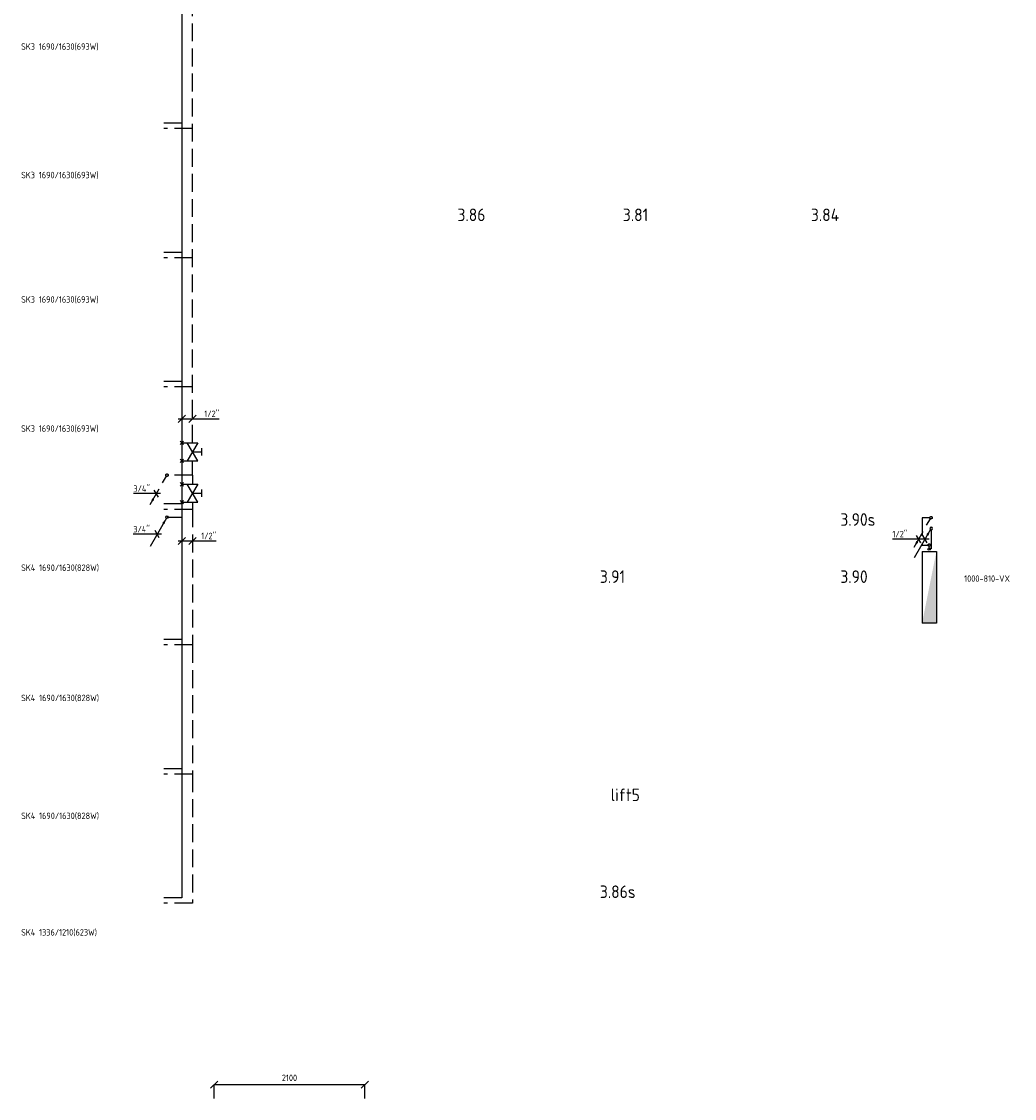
# Model space of a CAD drawing. Header units: millimetres. Extents: x -2687 to 63694, y -1198 to 65068.
# Tile 1 of 13: x -2687 to 11160, y -1198 to 13819. Entities that reach past the tile are written whole.
import ezdxf
from ezdxf.enums import TextEntityAlignment as Align

# ---------------------------------------------------------------- set-up
doc = ezdxf.new("R2010")
doc.units = ezdxf.units.MM
doc.header["$LTSCALE"] = 50
for name, pattern in [('2322107', [2000, 1000, 1000]), ('2322107_a', [2000, 1000, 1000]), ('2322108', [7, 5, -2]), ('2322108_a', [7, 5, -2])]:
    doc.linetypes.add(name, pattern=pattern)
for name, color, linetype in [('BL$2----', 7, 'Continuous'), ('bTuwkundig', 7, 'Continuous'), ('WL561---', 4, 'Continuous'), ('WL561---_AANVOER', 1, '2322107'), ('WL561---_RETOUR', 5, '2322108'), ('WM561---', 1, 'Continuous'), ('WM561---_AANVOER', 1, 'Continuous'), ('WM561---_RETOUR', 1, 'Continuous'), ('WT561---', 7, 'Continuous')]:
    doc.layers.add(name, color=color, linetype=linetype)
doc.styles.add('BURO-018', font='BUROFONT', dxfattribs={"height": 1.8})
doc.styles.add('STABICAD-018', font='ISOCP.SHX', dxfattribs={"height": 90})
doc.styles.add('STABICAD-035', font='ISOCP.SHX', dxfattribs={"height": 175})
doc.styles.get("Standard").update_dxf_attribs({"font": 'arial.ttf'})
doc.dimstyles.new('STABICAD', dxfattribs={"dimscale": 50, "dimtxt": 90, "dimasz": 2, "dimexe": 0, "dimexo": 0, "dimgap": 1.5, "dimtad": 0, "dimdec": 0, "dimzin": 0, "dimdsep": 46, "dimtxsty": 'STABICAD-018', "dimblk1": 'OBLIQUE', "dimblk2": 'OBLIQUE', "dimsah": 1, "dimcen": -3, "dimadec": 1, "dimazin": 0, "dimtfac": 1, "dimtdec": 0, "dimtofl": 0, "dimtmove": 2, "dimatfit": 3, "dimfxl": 1, "dimtvp": 1.055556, "dimtolj": 1, "dimtzin": 0, "dimarcsym": 0})

# ---------------------------------------------------------------- blocks, each defined once
blk = doc.blocks.new('*U11')
at = {"color": 0, "linetype": 'Continuous'}
for p, q in [((-50, -50), (50, 50)), ((-50, 0), (264, 0)), ((100, -50), (200, 50)), ((264, 0), (521, 0))]:
    blk.add_line(p, q, dxfattribs=at)
at = {"color": 0, "linetype": 'Continuous', "style": 'STABICAD-018'}
blk.add_text("1/2''", height=90, dxfattribs=at).set_placement((314, 25))
at = {"layer": 'BL$2----', "color": 2}
blk.add_attdef('CODE', (-452, 8279), '', height=1.2, dxfattribs=at)
blk = doc.blocks.new('*U12')
at = {"color": 0, "linetype": 'Continuous'}
for p, q in [((-50, -50), (50, 50)), ((-50, 0), (221, 0)), ((100, -50), (200, 50)), ((221, 0), (478, 0))]:
    blk.add_line(p, q, dxfattribs=at)
at = {"color": 0, "linetype": 'Continuous', "style": 'STABICAD-018'}
blk.add_text("1/2''", height=90, dxfattribs=at).set_placement((271, 25))
at = {"layer": 'BL$2----', "color": 2}
blk.add_attdef('CODE', (-452, 6576), '', height=1.2, dxfattribs=at)
blk = doc.blocks.new('*U9')
at = {"linetype": '2322108'}
blk.add_hatch(color=2, dxfattribs=at).paths.add_polyline_path([(-236, -409), (-208, -325), (-177, -342)], flags=0)
at = {"color": 0, "linetype": '2322108'}
blk.add_line((0, 0), (0, 0, 1), dxfattribs=at)
at = {"color": 2, "linetype": '2322108_a'}
blk.add_line((-236, -409, 1), (-9, -15, 1), dxfattribs=at)
at = {"color": 2, "linetype": '2322108'}
blk.add_circle((0, 0, 1), 17.5, dxfattribs=at)
at = {"layer": 'BL$2----', "color": 2}
for tag in ['POSITIONCODE', 'SECTIONCODE']:
    blk.add_attdef(tag, (-658, 7644, 149), '', height=1.2, dxfattribs=at)
at = {"layer": 'BL$2----', "color": 2, "style": 'STABICAD-018'}
for tag, p in [('CODE', (-658, 7594, -1)), ('FLOORCODE', (-608, 7494, -1))]:
    blk.add_attdef(tag, p, '', height=1.2, dxfattribs=at)
blk = doc.blocks.new('*U7')
at = {"linetype": '2322107'}
blk.add_hatch(color=2, dxfattribs=at).paths.add_polyline_path([(-9, -15), (-37, -100), (-68, -82)], flags=0)
at = {"color": 0, "linetype": '2322107'}
blk.add_line((0, 0), (0, 0, 2), dxfattribs=at)
at = {"color": 2, "linetype": '2322107_a'}
blk.add_line((-9, -15, 2), (-236, -409, 2), dxfattribs=at)
at = {"color": 2, "linetype": '2322107'}
blk.add_circle((0, 0, 2), 17.5, dxfattribs=at)
at = {"layer": 'BL$2----', "color": 2}
for tag in ['POSITIONCODE', 'SECTIONCODE']:
    blk.add_attdef(tag, (-657, 7059, -2), '', height=1.2, dxfattribs=at)
at = {"layer": 'BL$2----', "color": 2, "style": 'STABICAD-018'}
for tag, p in [('CODE', (-657, 7009, -2)), ('FLOORCODE', (-607, 6909, -2))]:
    blk.add_attdef(tag, p, '', height=1.2, dxfattribs=at)
blk = doc.blocks.new('*U8')
at = {"color": 0, "linetype": 'Continuous'}
for p, q in [((-49, 0), (-333, 0)), ((58, 0), (-49, 0)), ((29, -50), (-29, 50))]:
    blk.add_line(p, q, dxfattribs=at)
at = {"color": 0, "linetype": 'Continuous', "style": 'STABICAD-018'}
blk.add_text("3/4''", height=90, dxfattribs=at).set_placement((-333, 25))
at = {"layer": 'BL$2----', "color": 2}
blk.add_attdef('CODE', (-795, 6670, -2), '', height=1.2, dxfattribs=at)
blk = doc.blocks.new('*U10')
at = {"color": 0, "linetype": 'Continuous'}
for p, q in [((-36, 0), (-320, 0)), ((58, 0), (-36, 0)), ((29, -50), (-29, 50))]:
    blk.add_line(p, q, dxfattribs=at)
at = {"color": 0, "linetype": 'Continuous', "style": 'STABICAD-018'}
blk.add_text("3/4''", height=90, dxfattribs=at).set_placement((-320, 25))
at = {"layer": 'BL$2----', "color": 2}
blk.add_attdef('CODE', (-807, 7236, -1), '', height=1.2, dxfattribs=at)
blk = doc.blocks.new('PI_SYM138')
at = {"color": 0, "linetype": 'Continuous'}
for p, q in [((-2.5, 1.5), (2.5, -1.5)), ((-2.5, -3), (-2.5, 1.5)), ((2.5, 1.5), (-2.5, -1.5)), ((-1, 2.5), (1, 2.5)), ((0, 0), (0, 2.5)), ((2.5, -3), (2.5, 1.5)), ((-3, -3.5), (-2, -2.5)), ((-3, -2.5), (-2, -3.5)), ((2, -3.5), (3, -2.5)), ((2, -2.5), (3, -3.5))]:
    blk.add_line(p, q, dxfattribs=at)
at = {"color": 0, "linetype": 'Continuous', "style": 'BURO-018'}
blk.add_attdef('PRODUCTCODE', text='', height=1.8, dxfattribs=at).set_placement((0, 0), align=Align.MIDDLE)
blk = doc.blocks.new('_Oblique')
at = {"color": 0, "linetype": 'ByBlock', "lineweight": -2}
blk.add_line((-0.5, -0.5), (0.5, 0.5), dxfattribs=at)
blk = doc.blocks.new('*D17')
at = {"layer": 'Defpoints', "color": 0, "transparency": 16777216}
for p in [(2100, -1005), (0, -1198), (2100, -1198)]:
    blk.add_point(p, dxfattribs=at)
at = {"layer": 'WM561---', "color": 0, "lineweight": -2, "transparency": 16777216}
for p, q in [((0, -1198), (0, -1005)), ((0, -1005), (2100, -1005)), ((2100, -1198), (2100, -1005))]:
    blk.add_line(p, q, dxfattribs=at)
at = {"layer": 'WM561---', "color": 0, "lineweight": -2, "transparency": 16777216, "xscale": 100, "yscale": 100, "zscale": 100, "rotation": 180}
blk.add_blockref('_Oblique', (0, -1005), dxfattribs=at)
at = {"layer": 'WM561---', "color": 0, "lineweight": -2, "transparency": 16777216, "xscale": 100, "yscale": 100, "zscale": 100}
blk.add_blockref('_Oblique', (2100, -1005), dxfattribs=at)
at = {"layer": 'WM561---', "color": 0, "transparency": 16777216, "insert": (1050, -910), "char_height": 90, "attachment_point": 5, "style": 'STABICAD-018'}
blk.add_mtext('\\A1;2100', dxfattribs=at)
blk = doc.blocks.new('*U19')
at = {"color": 0, "linetype": 'Continuous'}
for p, q in [((-198, 0), (-455, 0)), ((58, 0), (-198, 0)), ((-60, -50), (-118, 50)), ((29, -50), (-29, 50))]:
    blk.add_line(p, q, dxfattribs=at)
at = {"color": 0, "linetype": 'Continuous', "style": 'STABICAD-018'}
blk.add_text("1/2''", height=90, dxfattribs=at).set_placement((-455, 25))
at = {"layer": 'WM561---', "color": 2, "style": 'STABICAD-018'}
blk.add_attdef('CODE', (9914, 6602, 3000), '', height=1.2, dxfattribs=at)
blk = doc.blocks.new('*U18')
at = {"linetype": 'Continuous'}
blk.add_hatch(color=0, dxfattribs=at).paths.add_polyline_path([(500, 100), (500, 300), (-500, 300)], flags=0)
at = {"color": 0, "linetype": 'Continuous'}
for p, q in [((-500, 300, 610), (500, 300, 610)), ((-500, 100, 610), (-500, 300, 610)), ((500, 300, 610), (500, 100, 610)), ((-500, 100, 610), (500, 100, 610))]:
    blk.add_line(p, q, dxfattribs=at)
at = {"layer": 'WL561---_AANVOER', "linetype": '2322107'}
blk.add_circle((-535, 200, 610), 17.5, dxfattribs=at)
at = {"layer": 'WL561---_RETOUR', "linetype": '2322108'}
blk.add_circle((-588, 200), 17.5, dxfattribs=at)
at = {"layer": 'BL$2----', "color": 2, "style": 'STABICAD-018'}
for tag, p in [('CODE', (11688, 5698, 120)), ('CUSTOM_FIELD1', (11688, 5598, 120)), ('CUSTOM_FIELD2', (11688, 5598, 120)), ('FREETEXT', (11688, 5598, 120)), ('KNOB_POSITION', (11688, 5598, 120)), ('LABEL', (11688, 5598, 120)), ('POSITIONCODE', (11688, 5598, 120)), ('RADIATOR_CODE', (11688, 5598, 120)), ('SECTIONCODE', (11688, 5598, 120))]:
    blk.add_attdef(tag, p, '', height=1.2, dxfattribs=at)
at = {"layer": 'BL$2----', "color": 1, "style": 'STABICAD-018'}
blk.add_attdef('PRODUCTCODE', (11688, 5598, 120), '', height=1.8, dxfattribs=at)
blk = doc.blocks.new('*U20')
at = {"linetype": '2322107'}
blk.add_hatch(color=2, dxfattribs=at).paths.add_polyline_path([(-9, -15), (-37, -100), (-68, -82)], flags=0)
at = {"color": 0, "linetype": '2322107'}
blk.add_line((0, 0), (0, 0, 1), dxfattribs=at)
at = {"color": 2, "linetype": '2322107_a'}
blk.add_line((-9, -15, 1), (-236, -409, 1), dxfattribs=at)
at = {"color": 2, "linetype": '2322107'}
for start, end in [(273.2758, 176.7242), (183.2758, 266.7242)]:
    blk.add_arc((0, 0, 1), 17.5, start, end, dxfattribs=at)
at = {"color": 0, "linetype": 'Continuous'}
blk.add_arc((0, 0, 1), 17.5, 45, 135, dxfattribs=at)
at = {"layer": 'WM561---', "color": 2}
for tag in ['POSITIONCODE', 'SECTIONCODE']:
    blk.add_attdef(tag, (9999, 6900, 149), '', height=1.2, dxfattribs=at)
at = {"layer": 'WM561---', "color": 2, "style": 'STABICAD-018'}
for tag, p in [('CODE', (9999, 6850, -1)), ('FLOORCODE', (10049, 6750, -1))]:
    blk.add_attdef(tag, p, '', height=1.2, dxfattribs=at)
blk = doc.blocks.new('*U21')
at = {"linetype": '2322108'}
blk.add_hatch(color=2, dxfattribs=at).paths.add_polyline_path([(-236, -409), (-208, -325), (-177, -342)], flags=0)
at = {"color": 0, "linetype": '2322108'}
blk.add_line((0, 0), (0, 0, 1), dxfattribs=at)
at = {"color": 2, "linetype": '2322108_a'}
blk.add_line((-236, -409, 1), (-9, -15, 1), dxfattribs=at)
at = {"color": 2, "linetype": '2322108'}
blk.add_circle((0, 0, 1), 17.5, dxfattribs=at)
at = {"layer": 'WM561---', "color": 2}
for tag in ['POSITIONCODE', 'SECTIONCODE']:
    blk.add_attdef(tag, (9997, 7050, 149), '', height=1.2, dxfattribs=at)
at = {"layer": 'WM561---', "color": 2, "style": 'STABICAD-018'}
for tag, p in [('CODE', (9997, 7000, -1)), ('FLOORCODE', (10047, 6900, -1))]:
    blk.add_attdef(tag, p, '', height=1.2, dxfattribs=at)

msp = doc.modelspace()

# ---------------------------------------------------------------- linework, layer by layer
at = {"layer": 'WL561---_AANVOER', "linetype": '2322107'}
for p, q in [((-451.7, 21313.8), (-451.7, 7092.3)), ((-451.7, 12400.7), (-704.3, 12400.7)), ((-451.7, 10600.7), (-704.3, 10600.7)), ((-451.7, 8800.7), (-704.3, 8800.7)), ((-451.7, 7092.3), (-704.3, 7092.3)), ((-451.7, 7092.3), (-451.7, 6908.8)), ((-657.1, 6908.8), (-451.7, 6908.8)), ((-451.7, 6908.8), (-451.7, 5200.7)), ((9998.7, 6732.5), (9998.7, 6465.4)), ((9998.7, 6465.4), (9971.6, 6465.4)), ((-451.7, 5200.7), (-704.3, 5200.7)), ((-451.7, 5200.7), (-451.7, 3400.7)), ((-451.7, 3400.7), (-704.3, 3400.7)), ((-451.7, 3400.7), (-451.7, 1600.7)), ((-451.7, 1600.7), (-704.3, 1600.7))]:
    msp.add_line(p, q, dxfattribs=at)
at = {"layer": 'WL561---_RETOUR', "linetype": '2322108'}
for p, q in [((-301.7, 7944.1), (-301.7, 19987.3)), ((-301.7, 12325.7), (-704.3, 12325.7)), ((-301.7, 10525.7), (-704.3, 10525.7)), ((-301.7, 8725.7), (-704.3, 8725.7)), ((-301.7, 7494.4), (-301.7, 7694.1)), ((-301.7, 7494.4), (-640.3, 7494.4)), ((-301.7, 7494.4), (-301.7, 7366.8)), ((-301.7, 7116.8), (-301.7, 7017.3)), ((-301.7, 7017.3), (-704.3, 7017.3)), ((-301.7, 7017.3), (-301.7, 5125.7)), ((9979.2, 6900), (9870.9, 6900)), ((9870.9, 6900), (9870.9, 6517.9)), ((9870.9, 6517.9), (9971.6, 6517.9)), ((-301.7, 5125.7), (-704.3, 5125.7)), ((-301.7, 5125.7), (-301.7, 3325.7)), ((-301.7, 3325.7), (-704.3, 3325.7)), ((-301.7, 3325.7), (-301.7, 1525.7)), ((-301.7, 1525.7), (-704.3, 1525.7))]:
    msp.add_line(p, q, dxfattribs=at)

# ---------------------------------------------------------------- block references
at = {"layer": 'WL561---', "color": 2, "linetype": 'Continuous', "xscale": 50, "yscale": 50, "zscale": 50, "rotation": 270}
for p in [(-301.7, 7819.1), (-301.7, 7241.8)]:
    msp.add_blockref('PI_SYM138', p, dxfattribs=at)
at = {"layer": 'WL561---', "linetype": 'Continuous', "rotation": 270}
msp.add_blockref('*U18', (9771.6, 5930.4, 120), dxfattribs=at)
at = {"layer": 'WL561---_AANVOER', "linetype": '2322107'}
for name, p in [('*U7', (-657.1, 6908.8, -2)), ('*U20', (9998.7, 6750, -1))]:
    msp.add_blockref(name, p, dxfattribs=at)
at = {"layer": 'WL561---_RETOUR', "linetype": '2322108'}
for name, p in [('*U9', (-657.8, 7494.4, -1)), ('*U21', (9996.7, 6900, -1))]:
    msp.add_blockref(name, p, dxfattribs=at)
at = {"layer": 'WM561---_AANVOER', "linetype": 'Continuous'}
for name, p in [('*U11', (-451.7, 8279.3)), ('*U8', (-794.9, 6670.1, -2)), ('*U12', (-451.7, 6575.9))]:
    msp.add_blockref(name, p, dxfattribs=at)
at = {"layer": 'WM561---_RETOUR', "linetype": 'Continuous'}
for name, p in [('*U10', (-806.9, 7236.2, -1)), ('*U19', (9913.5, 6602.4, 3000))]:
    msp.add_blockref(name, p, dxfattribs=at)

# ---------------------------------------------------------------- texts
at = {"layer": 'bTuwkundig', "color": 3, "style": 'STABICAD-035'}
for s, p in [('3.86', (3393, 11036.4, -500)), ('3.81', (5699, 11036.4, -500)), ('3.84', (8321.5, 11036.4, -500)), ('3.90s', (8732.5, 6787.8, -500)), ('3.91', (5378.9, 5991.1, -500)), ('3.90', (8732.5, 5991.1, -500)), ('lift5', (5529.3, 2948.7, -500)), ('3.86s', (5378.9, 1597.5, -500))]:
    msp.add_text(s, height=175, dxfattribs=at).set_placement(p)
at = {"layer": 'WT561---', "color": 1, "style": 'STABICAD-018'}
for s, p in [('SK3 1690/1630(693W)', (-2692.5, 13425.3)), ('SK3 1690/1630(693W)', (-2692.5, 11633.7)), ('SK3 1690/1630(693W)', (-2692.5, 9898.7)), ('SK3 1690/1630(693W)', (-2692.5, 8098.7)), ('SK4 1690/1630(828W)', (-2692.5, 6158.5)), ('1000-810-VX', (10458.8, 6006.2)), ('SK4 1690/1630(828W)', (-2692.5, 4342.4)), ('SK4 1690/1630(828W)', (-2692.5, 2698.7)), ('SK4 1336/1210(623W)', (-2692.5, 1073.7))]:
    msp.add_text(s, height=90, dxfattribs=at).set_placement(p)

# ---------------------------------------------------------------- dimensions: what is measured, and where the dimension line sits
at = {"layer": 'WM561---'}
dim = msp.add_linear_dim(base=(2100, -1005), p1=(0, -1197.6), p2=(2100, -1197.6), dimstyle='STABICAD', dxfattribs=at)
dim.commit()
dim.dimension.update_dxf_attribs({"geometry": '*D17', "text_midpoint": (1050, -910)})

doc.saveas('drawing.dxf')
